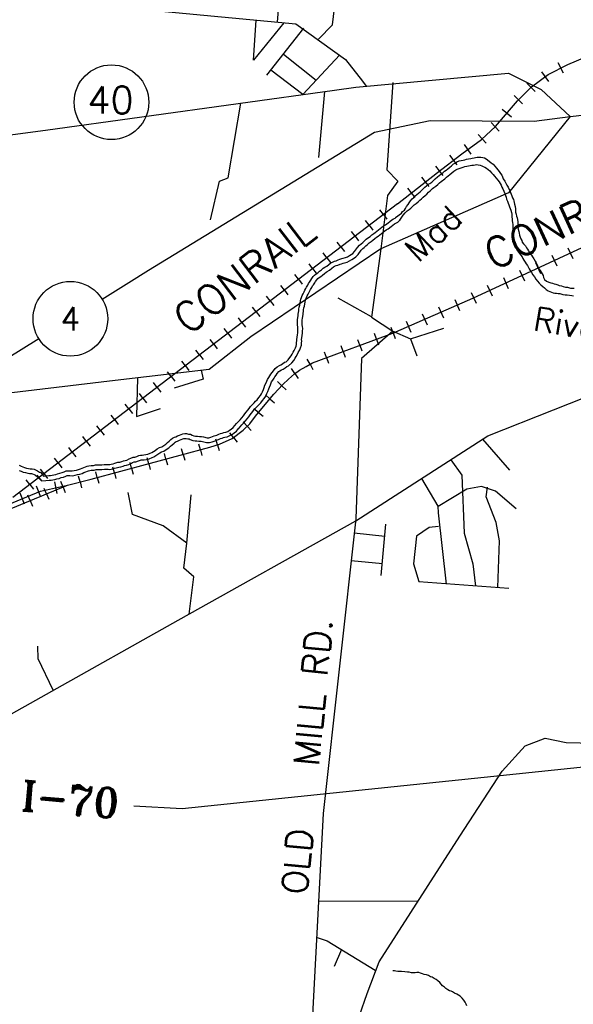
# Model space of a CAD drawing. Header units: feet. Extents: x 1615653 to 1618118, y 708897 to 711917.
# Tile 16 of 183: x 1618064.05 to 1618068.72, y 710523.01 to 710531.3. Entities that reach past the tile are written whole.
import ezdxf
from ezdxf.enums import TextEntityAlignment as Align

# ---------------------------------------------------------------- set-up
doc = ezdxf.new("R2010")
doc.units = ezdxf.units.FT
doc.header["$LTSCALE"] = 20
doc.header["$MEASUREMENT"] = 0
for name, color, linetype in [('17_TRAIN_TRAKS', 254, 'Continuous'), ('35_INTERSTATE_ROADS', 130, 'Continuous'), ('36_MAJOR_ROADS', 130, 'Continuous'), ('37_MINOR_ROADS', 130, 'Continuous'), ('58_MAJOR_WATER', 170, 'Continuous'), ('59_WATER_NAMES', 130, 'Continuous'), ('ROAD-TEXT', 2, 'Continuous')]:
    doc.layers.add(name, color=color, linetype=linetype)
doc.styles.get("Standard").update_dxf_attribs({"font": 'simplex.shx'})

msp = doc.modelspace()

# ---------------------------------------------------------------- linework, layer by layer
at = {"layer": '17_TRAIN_TRAKS', "linetype": 'Continuous'}
for points in [[(1618067.23853, 710529.7509), (1618067.57718, 710530.0152), (1618067.78073, 710530.1725), (1618067.94818, 710530.29275), (1618068.06648, 710530.402), (1618068.15073, 710530.5012), (1618068.24998, 710530.61945), (1618068.36828, 710530.7357), (1618068.51068, 710530.8389), (1618068.67408, 710530.92505), (1618068.82248, 710530.9852)], [(1618068.63992, 710530.85051), (1618068.59328, 710530.93897)], [(1618068.51552, 710530.78065), (1618068.45683, 710530.86163)], [(1618068.40019, 710530.69695), (1618068.3301, 710530.76828)], [(1618068.2932, 710530.59182), (1618068.22311, 710530.66314)], [(1618068.19921, 710530.48119), (1618068.12261, 710530.54548)], [(1618068.09745, 710530.36254), (1618068.02961, 710530.43601)], [(1618067.98726, 710530.26078), (1618067.91941, 710530.33424)], [(1618067.86121, 710530.16873), (1618067.80288, 710530.24996)], [(1618067.7426, 710530.07984), (1618067.68145, 710530.15897)], [(1618067.62391, 710529.98812), (1618067.56276, 710530.06725)], [(1618067.50579, 710529.89606), (1618067.44426, 710529.97489)], [(1618067.38754, 710529.80377), (1618067.32601, 710529.8826)], [(1618067.23866, 710529.75148), (1618063.99397, 710527.27471), (1618063.99406, 710527.27476)], [(1618067.11943, 710529.66047), (1618067.08909, 710529.70021)], [(1618067.11943, 710529.66047), (1618067.14977, 710529.62072)], [(1618067.0002, 710529.56945), (1618066.96986, 710529.6092)], [(1618067.0002, 710529.56945), (1618067.03054, 710529.52971)], [(1618066.88096, 710529.47844), (1618066.85063, 710529.51818)], [(1618066.76173, 710529.38743), (1618066.73139, 710529.42717)], [(1618066.88096, 710529.47844), (1618066.9113, 710529.4387)], [(1618066.6425, 710529.29641), (1618066.61216, 710529.33616)], [(1618066.76173, 710529.38743), (1618066.79207, 710529.34768)], [(1618068.79343, 710529.3789), (1618068.32718, 710529.16445), (1618067.87198, 710528.954), (1618067.22183, 710528.66805)], [(1618068.67639, 710529.3801), (1618068.71818, 710529.28925)], [(1618066.52327, 710529.2054), (1618066.49293, 710529.24514)], [(1618066.6425, 710529.29641), (1618066.67284, 710529.25667)], [(1618068.40384, 710529.25474), (1618068.44563, 710529.16389)], [(1618068.54012, 710529.31742), (1618068.5819, 710529.22657)], [(1618066.40403, 710529.11438), (1618066.3737, 710529.15413)], [(1618066.52327, 710529.2054), (1618066.5536, 710529.16565)], [(1618068.26751, 710529.19195), (1618068.30947, 710529.10118)], [(1618066.40403, 710529.11438), (1618066.43437, 710529.07464)], [(1618068.13136, 710529.129), (1618068.17332, 710529.03823)], [(1618066.2848, 710529.02337), (1618066.25446, 710529.06311)], [(1618066.2848, 710529.02337), (1618066.31514, 710528.98363)], [(1618067.85905, 710529.00311), (1618067.90101, 710528.91234)], [(1618067.9952, 710529.06605), (1618068.03717, 710528.97528)], [(1618066.16557, 710528.93236), (1618066.13523, 710528.9721)], [(1618066.16557, 710528.93236), (1618066.19591, 710528.89261)], [(1618067.72266, 710528.94295), (1618067.76292, 710528.85141)], [(1618066.04634, 710528.84134), (1618066.016, 710528.88109)], [(1618066.04634, 710528.84134), (1618066.07667, 710528.8016)], [(1618067.44805, 710528.82217), (1618067.48831, 710528.73063)], [(1618067.58536, 710528.88256), (1618067.62562, 710528.79102)], [(1618065.9271, 710528.75033), (1618065.89676, 710528.79007)], [(1618065.9271, 710528.75033), (1618065.95744, 710528.71058)], [(1618067.31074, 710528.76178), (1618067.351, 710528.67024)], [(1618063.86356, 710527.13527), (1618064.45644, 710527.38004), (1618064.65608, 710527.4312), (1618065.65725, 710527.69903), (1618065.73851, 710527.72411), (1618065.84485, 710527.77226), (1618065.93614, 710527.84348), (1618065.99232, 710527.89564), (1618066.04248, 710527.96185), (1618066.10769, 710528.0441), (1618066.19697, 710528.14542), (1618066.27321, 710528.22868), (1618066.31835, 710528.27382), (1618066.36952, 710528.31796), (1618066.41366, 710528.34805), (1618066.46883, 710528.38015), (1618066.523, 710528.41125), (1618067.22217, 710528.66912)], [(1618065.80787, 710528.65931), (1618065.77753, 710528.69906)], [(1618065.80787, 710528.65931), (1618065.83821, 710528.61957)], [(1618067.06229, 710528.61015), (1618067.04499, 710528.65706)], [(1618067.20302, 710528.66206), (1618067.18572, 710528.70897)], [(1618067.20302, 710528.66206), (1618067.22032, 710528.61515)], [(1618065.68864, 710528.5683), (1618065.6583, 710528.60804)], [(1618066.92156, 710528.55824), (1618066.90425, 710528.60516)], [(1618067.06229, 710528.61015), (1618067.07959, 710528.56324)], [(1618065.5694, 710528.47729), (1618065.53907, 710528.51703)], [(1618065.68864, 710528.5683), (1618065.71898, 710528.52855)], [(1618066.64009, 710528.45443), (1618066.62279, 710528.50134)], [(1618066.78082, 710528.50634), (1618066.76352, 710528.55325)], [(1618066.78082, 710528.50634), (1618066.79813, 710528.45943)], [(1618066.92156, 710528.55824), (1618066.93886, 710528.51133)], [(1618065.45017, 710528.38627), (1618065.41983, 710528.42602)], [(1618065.5694, 710528.47729), (1618065.59974, 710528.43754)], [(1618066.50115, 710528.3987), (1618066.47625, 710528.44206)], [(1618066.64009, 710528.45443), (1618066.65739, 710528.40752)], [(1618065.33094, 710528.29526), (1618065.3006, 710528.335)], [(1618065.45017, 710528.38627), (1618065.48051, 710528.34653)], [(1618066.37325, 710528.3205), (1618066.34508, 710528.36181)], [(1618066.50115, 710528.3987), (1618066.52604, 710528.35534)], [(1618065.21171, 710528.20424), (1618065.18137, 710528.24399)], [(1618065.33094, 710528.29526), (1618065.36128, 710528.25551)], [(1618066.26371, 710528.2183), (1618066.22683, 710528.25207)], [(1618066.37325, 710528.3205), (1618066.40141, 710528.27919)], [(1618065.21171, 710528.20424), (1618065.24204, 710528.1645)], [(1618066.26371, 710528.2183), (1618066.30058, 710528.18453)], [(1618065.09247, 710528.11323), (1618065.06214, 710528.15297)], [(1618065.09247, 710528.11323), (1618065.12281, 710528.07348)], [(1618066.16313, 710528.10702), (1618066.12562, 710528.14008)], [(1618066.16313, 710528.10702), (1618066.20064, 710528.07396)], [(1618064.97324, 710528.02221), (1618064.9429, 710528.06196)], [(1618064.97324, 710528.02221), (1618065.00358, 710527.98247)], [(1618066.0666, 710527.99228), (1618066.02742, 710528.02334)], [(1618066.0666, 710527.99228), (1618066.10578, 710527.96121)], [(1618064.85401, 710527.9312), (1618064.82367, 710527.97094)], [(1618064.85401, 710527.9312), (1618064.88435, 710527.89146)], [(1618065.97172, 710527.87651), (1618065.9377, 710527.91315)], [(1618064.73478, 710527.84019), (1618064.70444, 710527.87993)], [(1618064.73478, 710527.84019), (1618064.76511, 710527.80044)], [(1618065.97172, 710527.87651), (1618066.00574, 710527.83988)], [(1618064.61554, 710527.74917), (1618064.58521, 710527.78892)], [(1618064.61554, 710527.74917), (1618064.64588, 710527.70943)], [(1618065.72042, 710527.71852), (1618065.70568, 710527.7663)], [(1618065.85616, 710527.78108), (1618065.8254, 710527.8205)], [(1618065.85616, 710527.78108), (1618065.88691, 710527.74165)], [(1618064.49631, 710527.65816), (1618064.46597, 710527.6979)], [(1618065.43131, 710527.63858), (1618065.41839, 710527.68689)], [(1618065.57621, 710527.67735), (1618065.56329, 710527.72565)], [(1618065.57621, 710527.67735), (1618065.58913, 710527.62905)], [(1618065.72042, 710527.71852), (1618065.73517, 710527.67075)], [(1618064.37708, 710527.56714), (1618064.34674, 710527.60689)], [(1618064.49631, 710527.65816), (1618064.52665, 710527.61841)], [(1618065.1415, 710527.56106), (1618065.12858, 710527.60936)], [(1618065.2864, 710527.59982), (1618065.27348, 710527.64812)], [(1618065.2864, 710527.59982), (1618065.29933, 710527.55152)], [(1618065.43131, 710527.63858), (1618065.44423, 710527.59028)], [(1618064.25785, 710527.47613), (1618064.22751, 710527.51587)], [(1618064.37708, 710527.56714), (1618064.40742, 710527.5274)], [(1618064.85169, 710527.48353), (1618064.83877, 710527.53183)], [(1618064.9966, 710527.52229), (1618064.98367, 710527.57059)], [(1618064.9966, 710527.52229), (1618065.00952, 710527.47399)], [(1618065.1415, 710527.56106), (1618065.15442, 710527.51275)], [(1618064.13861, 710527.38512), (1618064.10827, 710527.42486)], [(1618064.25785, 710527.47613), (1618064.28818, 710527.43639)], [(1618064.56162, 710527.40699), (1618064.54921, 710527.45543)], [(1618064.70679, 710527.44476), (1618064.69386, 710527.49306)], [(1618064.70679, 710527.44476), (1618064.71971, 710527.39646)], [(1618064.85169, 710527.48353), (1618064.86461, 710527.43523)], [(1618063.79722, 710527.15302), (1618064.22772, 710527.32988), (1618064.4566, 710527.38008)], [(1618064.13861, 710527.38512), (1618064.16895, 710527.34537)], [(1618064.23247, 710527.27777), (1618064.19447, 710527.37027)], [(1618064.27951, 710527.30699), (1618064.26043, 710527.35321)], [(1618064.3699, 710527.30987), (1618064.34847, 710527.40755)], [(1618064.41815, 710527.36423), (1618064.39907, 710527.41045)], [(1618064.41815, 710527.36423), (1618064.43723, 710527.31801)], [(1618064.56162, 710527.40699), (1618064.57403, 710527.35856)], [(1618064.09372, 710527.22077), (1618064.05572, 710527.31327)], [(1618064.14086, 710527.24975), (1618064.12178, 710527.29597)], [(1618064.14086, 710527.24975), (1618064.15994, 710527.20354)], [(1618064.27951, 710527.30699), (1618064.29859, 710527.26077)]]:
    msp.add_lwpolyline(points, dxfattribs=at)
at = {"layer": '35_INTERSTATE_ROADS', "linetype": 'Continuous'}
for points in [[(1618066.70726, 710530.70735), (1618066.88678, 710530.73241), (1618068.17543, 710530.85202), (1618068.44986, 710530.71464), (1618068.69446, 710530.48561)], [(1618064.27059, 710530.37202), (1618066.70726, 710530.70735)], [(1618068.69446, 710530.48561), (1618069.95418, 710530.63013)], [(1618068.3914, 710530.44548), (1618068.69446, 710530.48561)], [(1618067.04468, 710530.35318), (1618067.51332, 710530.4515)], [(1618067.51332, 710530.4515), (1618068.3914, 710530.44548)], [(1618061.83241, 710530.04818), (1618064.27059, 710530.37202)], [(1618065.14001, 710529.19136), (1618067.04468, 710530.35318)], [(1618064.97451, 710529.0888), (1618065.14001, 710529.19136)], [(1618064.74764, 710528.9479), (1618064.97451, 710529.0888)], [(1618062.7988, 710527.73759), (1618064.21293, 710528.61583)], [(1618067.97023, 710524.92076), (1618070.1541, 710525.14809)], [(1618065.42301, 710524.65547), (1618067.97023, 710524.92076)], [(1618065.01537, 710524.6782), (1618065.42301, 710524.65547)]]:
    msp.add_lwpolyline(points, dxfattribs=at)
at = {"layer": '36_MAJOR_ROADS', "linetype": 'Continuous'}
for points in [[(1618060.65107, 710531.79103), (1618063.16905, 710531.5635), (1618064.67968, 710531.42684), (1618066.38248, 710531.26679), (1618066.80155, 710530.96767), (1618066.94433, 710530.78493)], [(1618066.94433, 710530.78493), (1618066.97459, 710530.74262)], [(1618068.69446, 710530.48561), (1618068.1745, 710529.84387), (1618067.09785, 710529.37117)], [(1618067.09785, 710529.37117), (1618066.00112, 710528.6295), (1618065.65176, 710528.35587), (1618064.85776, 710528.26224)], [(1618059.51463, 710522.86339), (1618060.53907, 710523.43847), (1618060.85722, 710523.61326), (1618061.75082, 710524.23409), (1618062.63792, 710524.7177), (1618063.16533, 710524.99682), (1618065.38833, 710526.24132), (1618066.8865, 710527.07949), (1618068.00125, 710527.79524), (1618069.10888, 710528.23274), (1618069.18307, 710528.26125), (1618070.31598, 710528.5322), (1618071.04538, 710528.63426), (1618071.06494, 710528.6425)], [(1618064.85776, 710528.26224), (1618063.86695, 710528.14519), (1618062.90689, 710527.50611), (1618062.7988, 710527.73759)], [(1618064.91234, 710520.89115), (1618066.50241, 710522.30468), (1618066.85437, 710522.72773), (1618066.98189, 710523.09681), (1618067.08518, 710523.36467), (1618067.76344, 710524.42315), (1618068.12194, 710524.9714), (1618068.31491, 710525.18368), (1618068.48388, 710525.24946), (1618068.66182, 710525.21085), (1618068.89636, 710525.20665), (1618069.0323, 710525.32374), (1618069.40749, 710525.98282), (1618069.4811, 710526.11667), (1618070.26358, 710526.23313), (1618070.49337, 710526.29183), (1618070.63398, 710526.41031), (1618070.76087, 710526.7284), (1618070.86144, 710526.84874), (1618071.60073, 710527.50845)]]:
    msp.add_lwpolyline(points, dxfattribs=at)
at = {"layer": '37_MINOR_ROADS', "linetype": 'Continuous'}
for points in [[(1618066.22768, 710531.28134), (1618066.26846, 710531.79419)], [(1618066.57341, 710531.1385), (1618066.69059, 710531.25781), (1618066.73681, 710531.63653)], [(1618066.02476, 710530.95965), (1618066.04708, 710531.29832)], [(1618066.27928, 710531.27649), (1618066.02476, 710530.95965)], [(1618066.13708, 710530.83312), (1618066.44897, 710531.23168)], [(1618066.27743, 710531.01244), (1618066.55435, 710530.79124)], [(1618066.44102, 710530.67017), (1618066.75145, 710531.00437)], [(1618066.44102, 710530.67017), (1618066.17135, 710530.87661)], [(1618067.19967, 710530.77281), (1618067.14862, 710530.03727), (1618067.24263, 710529.94108), (1618067.15518, 710529.82157), (1618067.09785, 710529.37117)], [(1618066.62407, 710530.69572), (1618066.57334, 710530.14118)], [(1618065.66272, 710529.61495), (1618065.73885, 710529.94098), (1618065.81004, 710529.97032), (1618065.91802, 710530.59717)], [(1618067.09785, 710529.37117), (1618067.0192, 710528.79669), (1618067.19821, 710528.67734), (1618066.93466, 710528.4486), (1618066.88729, 710527.09603)], [(1618067.01942, 710528.79817), (1618066.73943, 710528.95473)], [(1618067.19298, 710528.68085), (1618067.34847, 710528.61297)], [(1618067.34847, 710528.61297), (1618067.62835, 710528.70266)], [(1618067.34847, 710528.61297), (1618067.40193, 710528.47024)], [(1618065.58244, 710528.3477), (1618065.59953, 710528.27225), (1618065.35683, 710528.19794)], [(1618065.04564, 710528.2844), (1618065.03892, 710527.95792), (1618065.2415, 710528.02621)], [(1618067.95666, 710527.76661), (1618068.18417, 710527.50721)], [(1618067.68912, 710527.59483), (1618067.78245, 710527.46302), (1618067.80129, 710526.9758), (1618067.87416, 710526.71625), (1618067.89736, 710526.52996)], [(1618067.65122, 710526.54726), (1618067.58343, 710527.1463), (1618067.5831, 710527.20296), (1618067.44388, 710527.43737)], [(1618068.24027, 710527.18087), (1618068.06633, 710527.32962), (1618067.94664, 710527.37018), (1618067.82378, 710527.34541), (1618067.58311, 710527.20118)], [(1618068.08435, 710526.51863), (1618068.09818, 710526.91128), (1618068.0706, 710527.06511), (1618067.98582, 710527.28228), (1618067.99715, 710527.36301)], [(1618065.48193, 710526.29372), (1618065.52175, 710526.60663), (1618065.43748, 710526.67992), (1618065.46156, 710526.89276), (1618065.26366, 710527.03617), (1618065.00308, 710527.13171), (1618064.96696, 710527.31945)], [(1618065.46156, 710526.89276), (1618065.49767, 710527.29736)], [(1618066.88729, 710527.09603), (1618066.61089, 710524.61399)], [(1618067.10203, 710526.61901), (1618067.14105, 710527.05281)], [(1618067.5841, 710527.03125), (1618067.50581, 710527.02226), (1618067.39966, 710526.94908), (1618067.37324, 710526.71663), (1618067.41743, 710526.56756), (1618068.17715, 710526.51212)], [(1618066.87468, 710526.97748), (1618067.13192, 710526.95077)], [(1618066.84781, 710526.74553), (1618067.11122, 710526.72109)], [(1618064.33533, 710525.65182), (1618064.20951, 710525.9179), (1618064.2065, 710526.02432)], [(1618066.61089, 710524.61399), (1618066.48339, 710522.17293), (1618066.47588, 710522.12089)], [(1618066.57645, 710523.87871), (1618067.40494, 710523.8749)], [(1618066.56196, 710523.5693), (1618066.64638, 710523.54156), (1618067.04913, 710523.29481)], [(1618066.76561, 710523.46899), (1618066.70361, 710523.32571)]]:
    msp.add_lwpolyline(points, dxfattribs=at)
at = {"layer": '58_MAJOR_WATER', "linetype": 'Continuous'}
for points in [[(1618067.22275, 710529.63387), (1618067.27258, 710529.67095), (1618067.28188, 710529.6848), (1618067.29713, 710529.6975), (1618067.30643, 710529.71135), (1618067.31583, 710529.72915), (1618067.32813, 710529.74395), (1618067.33743, 710529.75875), (1618067.34878, 710529.77455), (1618067.36213, 710529.7913), (1618067.37643, 710529.805), (1618067.38873, 710529.8188), (1618067.40193, 710529.82955), (1618067.41618, 710529.84125), (1618067.42943, 710529.852), (1618067.44273, 710529.86575), (1618067.45598, 710529.8775), (1618067.46923, 710529.8902), (1618067.48348, 710529.90195), (1618067.49778, 710529.91465), (1618067.51093, 710529.9224), (1618067.52718, 710529.9341), (1618067.54043, 710529.94485), (1618067.55673, 710529.9605), (1618067.57508, 710529.97715), (1618067.59033, 710529.98885), (1618067.60458, 710530.0006), (1618067.62083, 710530.01225), (1618067.63513, 710530.025), (1618067.64828, 710530.03275), (1618067.66458, 710530.0464), (1618067.68083, 710530.0581), (1618067.69413, 710530.07185), (1618067.71043, 710530.0865), (1618067.72458, 710530.09425), (1618067.73983, 710530.10395), (1618067.75903, 710530.11355), (1618067.77608, 710530.1152), (1618067.79213, 710530.11685), (1618067.80623, 710530.1216), (1618067.82128, 710530.12525), (1618067.83838, 710530.1299), (1618067.85648, 710530.13355), (1618067.86953, 710530.1353), (1618067.88458, 710530.13695), (1618067.89763, 710530.1407), (1618067.91173, 710530.1434), (1618067.94173, 710530.1448), (1618067.95768, 710530.14145), (1618067.97258, 710530.13715), (1618067.98648, 710530.12985), (1618068.01308, 710530.11025), (1618068.02978, 710530.0969), (1618068.04653, 710530.0845), (1618068.06018, 710530.0682), (1618068.07388, 710530.0519), (1618068.08553, 710530.03665), (1618068.09528, 710530.0234), (1618068.10793, 710530.0061), (1618068.11763, 710529.9919), (1618068.12333, 710529.97775), (1618068.13098, 710529.95955), (1618068.14358, 710529.94025), (1618068.15323, 710529.92305), (1618068.16188, 710529.90785), (1618068.17153, 710529.8906), (1618068.18018, 710529.8724), (1618068.18888, 710529.8582), (1618068.19258, 710529.8451), (1618068.19728, 710529.83095), (1618068.20203, 710529.81785), (1618068.20968, 710529.80165), (1618068.21643, 710529.7875), (1618068.22013, 710529.7744), (1618068.22283, 710529.76035), (1618068.22653, 710529.74625), (1618068.23218, 710529.7281), (1618068.23378, 710529.709), (1618068.23343, 710529.692), (1618068.23513, 710529.67895), (1618068.23883, 710529.66285), (1618068.24348, 710529.6467), (1618068.24818, 710529.6336), (1618068.25088, 710529.6175), (1618068.25348, 710529.59845), (1618068.25413, 710529.5814), (1618068.25278, 710529.5654), (1618068.25453, 710529.55235), (1618068.25718, 710529.53625), (1618068.26078, 710529.51715), (1618068.26453, 710529.50405), (1618068.26813, 710529.48695), (1618068.27183, 710529.47085), (1618068.27748, 710529.4557), (1618068.28623, 710529.4415), (1618068.29093, 710529.42735), (1618068.30263, 710529.4131), (1618068.31728, 710529.39675), (1618068.32793, 710529.38055), (1618068.33468, 710529.36735), (1618068.34238, 710529.3532)], [(1618067.25708, 710529.61142), (1618067.27493, 710529.63885), (1618067.28723, 710529.65365), (1618067.30468, 710529.6753), (1618067.32098, 710529.69), (1618067.33623, 710529.7017), (1618067.35048, 710529.7134), (1618067.36483, 710529.72815), (1618067.38008, 710529.74185), (1618067.39633, 710529.7535), (1618067.41363, 710529.7672), (1618067.42593, 710529.77995), (1618067.44023, 710529.79365), (1618067.45548, 710529.8064), (1618067.47278, 710529.82005), (1618067.48503, 710529.8328), (1618067.50038, 710529.8485), (1618067.51563, 710529.8602), (1618067.53303, 710529.8789), (1618067.54623, 710529.8886), (1618067.56148, 710529.9003), (1618067.57878, 710529.914), (1618067.59403, 710529.9267), (1618067.60828, 710529.9384), (1618067.63878, 710529.9618), (1618067.65208, 710529.97455), (1618067.66733, 710529.98625), (1618067.68058, 710529.997), (1618067.69683, 710530.0107), (1618067.71413, 710530.02435), (1618067.72938, 710530.03605), (1618067.74253, 710530.0428), (1618067.75968, 710530.04845), (1618067.77678, 710530.0541), (1618067.79188, 710530.0588), (1618067.80798, 710530.06345), (1618067.82208, 710530.06715), (1618067.83818, 710530.07085), (1618067.85123, 710530.07355), (1618067.86428, 710530.0763), (1618067.87833, 710530.077), (1618067.89238, 710530.0797), (1618067.90538, 710530.08045), (1618067.92038, 710530.08015), (1618067.93633, 710530.0758), (1618067.94923, 710530.0715), (1618067.96208, 710530.06525), (1618067.97493, 710530.05795), (1618067.98978, 710530.04965), (1618068.00358, 710530.04035), (1618068.01733, 710530.02705), (1618068.03203, 710530.0117), (1618068.04473, 710529.9974), (1618068.05743, 710529.98315), (1618068.07008, 710529.96585), (1618068.08473, 710529.9505), (1618068.09743, 710529.9352), (1618068.10513, 710529.92105), (1618068.11183, 710529.90685), (1618068.11953, 710529.8917), (1618068.12623, 710529.87755), (1618068.13583, 710529.8563), (1618068.14338, 710529.8361), (1618068.15003, 710529.81995), (1618068.15378, 710529.80585), (1618068.15743, 710529.79075), (1618068.16508, 710529.77355), (1618068.17173, 710529.7554), (1618068.17743, 710529.74125), (1618068.18413, 710529.7261), (1618068.18883, 710529.71195), (1618068.19448, 710529.6958), (1618068.20013, 710529.67865), (1618068.20283, 710529.6636), (1618068.20253, 710529.65055), (1618068.20328, 710529.63755), (1618068.20498, 710529.6235), (1618068.20568, 710529.60845), (1618068.20738, 710529.5944), (1618068.20998, 710529.5763), (1618068.21073, 710529.56325), (1618068.21238, 710529.5472), (1618068.21113, 710529.5342), (1618068.21073, 710529.5162), (1618068.21038, 710529.49915), (1618068.21108, 710529.48515), (1618068.21178, 710529.4701), (1618068.21438, 710529.452), (1618068.21908, 710529.4369), (1618068.22378, 710529.42175), (1618068.22948, 710529.4066), (1618068.23218, 710529.39355), (1618068.23883, 710529.3764), (1618068.24553, 710529.3622), (1618068.26893, 710529.3317), (1618068.27863, 710529.31745), (1618068.28933, 710529.3032), (1618068.29603, 710529.28905), (1618068.30478, 710529.27585), (1618068.31543, 710529.2596), (1618068.32513, 710529.24535)], [(1618066.83318, 710529.3156), (1618066.84733, 710529.3234), (1618066.86153, 710529.3332), (1618066.87683, 710529.35), (1618066.90143, 710529.3837), (1618066.91778, 710529.4025), (1618066.93198, 710529.4133), (1618066.94523, 710529.4251), (1618066.95843, 710529.43695), (1618066.97473, 710529.45375), (1618066.99398, 710529.46645), (1618067.00718, 710529.4763), (1618067.02343, 710529.4891), (1618067.03868, 710529.50085), (1618067.05183, 710529.5097), (1618067.06503, 710529.5195), (1618067.07823, 710529.53135), (1618067.09348, 710529.54315), (1618067.10773, 710529.55495), (1618067.12088, 710529.56375), (1618067.13708, 710529.57355), (1618067.16143, 710529.5902), (1618067.17463, 710529.60105), (1618067.19188, 710529.6148), (1618067.20503, 710529.62265), (1618067.21818, 710529.62945), (1618067.23348, 710529.64425), (1618067.24053, 710529.64915)], [(1618066.85249, 710529.28057), (1618066.8684, 710529.28934), (1618066.88802, 710529.30288), (1618066.90786, 710529.32466), (1618066.93273, 710529.35874), (1618066.94526, 710529.37315), (1618066.95742, 710529.3824), (1618066.97189, 710529.39528), (1618066.98618, 710529.4081), (1618067.0004, 710529.42276), (1618067.01697, 710529.4337), (1618067.03152, 710529.44455), (1618067.04801, 710529.45754), (1618067.06207, 710529.46838), (1618067.07493, 710529.47703), (1618067.09036, 710529.48849), (1618067.10386, 710529.50061), (1618067.11848, 710529.51192), (1618067.13167, 710529.52284), (1618067.14236, 710529.53), (1618067.15874, 710529.5399), (1618067.18546, 710529.55818), (1618067.19979, 710529.56996), (1618067.2147, 710529.58184), (1618067.22448, 710529.58768), (1618067.24177, 710529.59661), (1618067.25896, 710529.61325), (1618067.26336, 710529.6163)], [(1618068.34238, 710529.3532), (1618068.35498, 710529.3339), (1618068.36768, 710529.3176), (1618068.37838, 710529.30335), (1618068.38803, 710529.28815), (1618068.39863, 710529.26685), (1618068.40733, 710529.25265), (1618068.41598, 710529.23745), (1618068.42263, 710529.2203), (1618068.43128, 710529.2031), (1618068.44203, 710529.18985), (1618068.44973, 710529.17565), (1618068.45743, 710529.1615), (1618068.46613, 710529.14725), (1618068.46878, 710529.1292), (1618068.47843, 710529.11295), (1618068.49613, 710529.09855), (1618068.51493, 710529.08915), (1618068.53188, 710529.0848), (1618068.54578, 710529.0805), (1618068.56073, 710529.0772), (1618068.57463, 710529.0729), (1618068.58953, 710529.0676), (1618068.60243, 710529.0633), (1618068.62038, 710529.0599), (1618068.63623, 710529.0536), (1618068.65513, 710529.0482), (1618068.67313, 710529.0468), (1618068.69698, 710529.0403), (1618068.71198, 710529.039), (1618068.72998, 710529.0396)], [(1618065.86803, 710527.8825), (1618065.88233, 710527.89835), (1618065.89663, 710527.91515), (1618065.91088, 710527.92995), (1618065.92518, 710527.9468), (1618065.93948, 710527.9636), (1618065.95178, 710527.98045), (1618065.96308, 710527.9953), (1618065.97533, 710528.01215), (1618065.98658, 710528.025), (1618065.99993, 710528.04385), (1618066.02943, 710528.07245), (1618066.04273, 710528.0873), (1618066.05598, 710528.1001), (1618066.06828, 710528.11995), (1618066.08358, 710528.13475), (1618066.09183, 710528.14865), (1618066.09913, 710528.1676), (1618066.10843, 710528.18545), (1618066.11473, 710528.2034), (1618066.12108, 710528.22235), (1618066.13038, 710528.24125), (1618066.13563, 710528.2572), (1618066.14288, 710528.2711), (1618066.15418, 710528.28695), (1618066.16343, 710528.30185), (1618066.17168, 710528.31575), (1618066.18293, 710528.3306), (1618066.19213, 710528.3435), (1618066.20753, 710528.3643), (1618066.22278, 710528.3771), (1618066.24298, 710528.3878), (1618066.25613, 710528.39365), (1618066.26928, 710528.40145), (1618066.28653, 710528.4152), (1618066.29963, 710528.42005), (1618066.31798, 710528.4368), (1618066.33228, 710528.4546), (1618066.34258, 710528.4705), (1618066.35078, 710528.4834), (1618066.36008, 710528.50025), (1618066.36633, 710528.5142), (1618066.37768, 710528.53605), (1618066.38393, 710528.551), (1618066.38818, 710528.56495), (1618066.38843, 710528.582), (1618066.39063, 710528.59495), (1618066.38983, 710528.608), (1618066.39213, 710528.626), (1618066.39548, 710528.64595), (1618066.39773, 710528.66395), (1618066.39903, 710528.67995), (1618066.39928, 710528.697), (1618066.39753, 710528.71305), (1618066.39573, 710528.7281), (1618066.39503, 710528.7471), (1618066.39528, 710528.76015), (1618066.39553, 710528.77715), (1618066.39773, 710528.79115), (1618066.40103, 710528.8081), (1618066.40223, 710528.8221), (1618066.40448, 710528.8351), (1618066.40568, 710528.8481), (1618066.40788, 710528.8621), (1618066.41018, 710528.8811), (1618066.41448, 710528.89705), (1618066.42003, 710528.932), (1618066.42428, 710528.948), (1618066.42848, 710528.96095), (1618066.43578, 710528.97785), (1618066.44203, 710528.9918), (1618066.45133, 710529.0087), (1618066.45858, 710529.0236), (1618066.46478, 710529.0365), (1618066.47203, 710529.04945), (1618066.48128, 710529.0643), (1618066.48748, 710529.07825), (1618066.49673, 710529.09115), (1618066.50703, 710529.108), (1618066.51623, 710529.1209), (1618066.52853, 710529.13675), (1618066.53978, 710529.1496), (1618066.55398, 710529.1604), (1618066.56718, 710529.17025), (1618066.58138, 710529.18205), (1618066.59658, 710529.19285), (1618066.61188, 710529.20765), (1618066.62708, 710529.21645), (1618066.64423, 710529.2242), (1618066.65948, 710529.238), (1618066.67678, 710529.25275), (1618066.68993, 710529.2596), (1618066.70808, 710529.26835), (1618066.72218, 710529.27115), (1618066.73933, 710529.2789), (1618066.75248, 710529.2837), (1618066.76858, 710529.2895), (1618066.78168, 710529.2923), (1618066.79978, 710529.29705), (1618066.81598, 710529.3048), (1618066.83318, 710529.3156)], [(1618065.89773, 710527.8557), (1618065.91241, 710527.87198), (1618065.92629, 710527.88829), (1618065.94056, 710527.90311), (1618065.95566, 710527.92089), (1618065.97091, 710527.93881), (1618065.98385, 710527.95654), (1618065.99517, 710527.97142), (1618066.00662, 710527.98716), (1618066.01803, 710528.0002), (1618066.03043, 710528.01771), (1618066.05828, 710528.04471), (1618066.07156, 710528.05953), (1618066.08735, 710528.07479), (1618066.09966, 710528.09465), (1618066.11524, 710528.10972), (1618066.12794, 710528.13113), (1618066.13564, 710528.15111), (1618066.14522, 710528.1695), (1618066.15256, 710528.19042), (1618066.15815, 710528.20709), (1618066.1675, 710528.22609), (1618066.1726, 710528.24159), (1618066.17706, 710528.25014), (1618066.18749, 710528.26477), (1618066.19762, 710528.28109), (1618066.20492, 710528.29339), (1618066.21516, 710528.3069), (1618066.22449, 710528.31998), (1618066.23686, 710528.3367), (1618066.24525, 710528.34373), (1618066.26049, 710528.35181), (1618066.27452, 710528.35805), (1618066.29205, 710528.36845), (1618066.30644, 710528.37992), (1618066.32083, 710528.38524), (1618066.34723, 710528.40934), (1618066.36474, 710528.43114), (1618066.37624, 710528.44889), (1618066.3852, 710528.46298), (1618066.3959, 710528.48238), (1618066.40236, 710528.49679), (1618066.41394, 710528.51908), (1618066.42161, 710528.53742), (1618066.42809, 710528.5587), (1618066.42838, 710528.57833), (1618066.43083, 710528.59279), (1618066.42998, 710528.60667), (1618066.43171, 710528.62015), (1618066.43506, 710528.64015), (1618066.43753, 710528.65985), (1618066.439, 710528.67803), (1618066.43931, 710528.69888), (1618066.43727, 710528.71759), (1618066.43564, 710528.73121), (1618066.43504, 710528.74745), (1618066.43527, 710528.75947), (1618066.43548, 710528.77373), (1618066.43713, 710528.78422), (1618066.4407, 710528.80255), (1618066.44193, 710528.81697), (1618066.44416, 710528.82984), (1618066.44539, 710528.84315), (1618066.4475, 710528.85659), (1618066.44954, 710528.87345), (1618066.45365, 710528.88868), (1618066.45921, 710528.9237), (1618066.46266, 710528.93668), (1618066.46595, 710528.94682), (1618066.47239, 710528.96174), (1618066.47786, 710528.97395), (1618066.48686, 710528.99029), (1618066.49459, 710529.00618), (1618066.50029, 710529.01805), (1618066.50647, 710529.02909), (1618066.5167, 710529.04551), (1618066.52237, 710529.05826), (1618066.53009, 710529.06903), (1618066.54042, 710529.08593), (1618066.54832, 710529.09701), (1618066.5594, 710529.11129), (1618066.56721, 710529.12021), (1618066.57805, 710529.12845), (1618066.59194, 710529.13881), (1618066.60578, 710529.15032), (1618066.62221, 710529.16199), (1618066.63616, 710529.17549), (1618066.64538, 710529.18082), (1618066.66642, 710529.19033), (1618066.68588, 710529.20794), (1618066.69928, 710529.21937), (1618066.70786, 710529.22384), (1618066.72086, 710529.23011), (1618066.73447, 710529.23281), (1618066.75444, 710529.24183), (1618066.76611, 710529.24609), (1618066.77959, 710529.25095), (1618066.79094, 710529.25337), (1618066.81361, 710529.25932), (1618066.83531, 710529.2697), (1618066.85445, 710529.28172)], [(1618068.32513, 710529.24535), (1618068.33383, 710529.23115), (1618068.34348, 710529.21495), (1618068.35023, 710529.2018), (1618068.35793, 710529.1876), (1618068.36863, 710529.17235), (1618068.38018, 710529.15105), (1618068.39283, 710529.1348), (1618068.40543, 710529.1145), (1618068.42008, 710529.09815), (1618068.43373, 710529.08085), (1618068.44743, 710529.06655), (1618068.46323, 710529.0552), (1618068.47798, 710529.04385), (1618068.49368, 710529.0295), (1618068.51043, 710529.01715), (1618068.52333, 710529.01085), (1618068.53623, 710529.0066), (1618068.55213, 710529.00125), (1618068.56608, 710528.99895), (1618068.58008, 710528.99865), (1618068.59398, 710528.99435), (1618068.60798, 710528.99405), (1618068.63388, 710528.98755), (1618068.65278, 710528.9831), (1618068.66878, 710528.9828), (1618068.68873, 710528.98035), (1618068.70973, 710528.97795), (1618068.72268, 710528.97565)], [(1618064.22728, 710527.4897), (1618064.25488, 710527.45725), (1618064.27093, 710527.45805), (1618064.29903, 710527.46165), (1618064.31208, 710527.46245), (1618064.32718, 710527.46525), (1618064.34123, 710527.46705), (1618064.35633, 710527.4708), (1618064.37248, 710527.4756), (1618064.39263, 710527.4823), (1618064.41078, 710527.48705), (1618064.42688, 710527.49285), (1618064.44403, 710527.4996), (1618064.45813, 710527.5014), (1618064.47818, 710527.5011), (1618064.49618, 710527.49985), (1618064.51228, 710527.5026), (1618064.53143, 710527.50735), (1618064.54953, 710527.5121), (1618064.56568, 710527.51685), (1618064.57878, 710527.5227), (1618064.59493, 710527.52845), (1618064.60908, 710527.53525), (1618064.62218, 710527.54005), (1618064.63728, 710527.54385), (1618064.65433, 710527.5456), (1618064.67443, 710527.54535), (1618064.69258, 710527.55205), (1618064.71158, 710527.5508), (1618064.72968, 710527.55255), (1618064.74468, 710527.5513), (1618064.76478, 710527.55405), (1618064.78183, 710527.5538), (1618064.79888, 710527.55455), (1618064.81193, 710527.55335), (1618064.82498, 710527.55615), (1618064.84013, 710527.56095), (1618064.85523, 710527.56475), (1618064.87938, 710527.5724), (1618064.89648, 710527.57415), (1618064.91363, 710527.5799), (1618064.92873, 710527.5837), (1618064.94278, 710527.5865), (1618064.95693, 710527.5913), (1618064.97613, 710527.60205), (1618064.99028, 710527.60885), (1618065.00843, 710527.6146), (1618065.02248, 710527.6164), (1618065.04063, 710527.62215), (1618065.05778, 710527.6289), (1618065.07188, 710527.6337), (1618065.08593, 710527.6335), (1618065.09898, 710527.6343), (1618065.11708, 710527.63705), (1618065.13418, 710527.6398), (1618065.15338, 710527.64855), (1618065.16648, 710527.65535), (1618065.18068, 710527.66315), (1618065.19588, 710527.67295), (1618065.21313, 710527.6857), (1618065.23233, 710527.69745), (1618065.25048, 710527.7042), (1618065.26768, 710527.71395), (1618065.28393, 710527.72475), (1618065.29918, 710527.73955), (1618065.31238, 710527.7504), (1618065.32868, 710527.76415), (1618065.34188, 710527.775), (1618065.35703, 710527.7838), (1618065.37013, 710527.7876), (1618065.38428, 710527.7944), (1618065.39943, 710527.8012), (1618065.41458, 710527.807), (1618065.42768, 710527.8128), (1618065.44478, 710527.81455), (1618065.45983, 710527.81435), (1618065.47683, 710527.8111), (1618065.49383, 710527.80885), (1618065.50673, 710527.80165), (1618065.52168, 710527.7954), (1618065.53673, 710527.7942), (1618065.55173, 710527.79295), (1618065.56773, 710527.79075), (1618065.58678, 710527.79045), (1618065.60278, 710527.78725), (1618065.63273, 710527.7788), (1618065.64778, 710527.77955), (1618065.66393, 710527.78435), (1618065.67803, 710527.78915), (1618065.69218, 710527.79495), (1618065.71433, 710527.80165), (1618065.73148, 710527.8094), (1618065.74663, 710527.8152), (1618065.76073, 710527.819), (1618065.77383, 710527.8228), (1618065.79093, 710527.82655), (1618065.80808, 710527.8333), (1618065.82328, 710527.8421), (1618065.83648, 710527.85295), (1618065.85268, 710527.8647), (1618065.86803, 710527.8825)], [(1618064.23657, 710527.41704), (1618064.23718, 710527.41632), (1618064.27447, 710527.41817), (1618064.3028, 710527.4218), (1618064.31697, 710527.42267), (1618064.33337, 710527.42571), (1618064.34861, 710527.42767), (1618064.36685, 710527.4322), (1618064.38449, 710527.43744), (1618064.40401, 710527.44393), (1618064.42264, 710527.44881), (1618064.44098, 710527.45541), (1618064.45404, 710527.46055), (1618064.46037, 710527.46136), (1618064.47649, 710527.46112), (1618064.49819, 710527.45961), (1618064.52047, 710527.46342), (1618064.54132, 710527.46859), (1618064.56025, 710527.47356), (1618064.57954, 710527.47923), (1618064.59366, 710527.48554), (1618064.61034, 710527.49148), (1618064.62466, 710527.49836), (1618064.63397, 710527.50177), (1618064.64424, 710527.50435), (1618064.65613, 710527.50557), (1618064.68133, 710527.50526), (1618064.69844, 710527.51158), (1618064.71219, 710527.51067), (1618064.72994, 710527.51239), (1618064.74574, 710527.51107), (1618064.76721, 710527.51401), (1618064.78241, 710527.51378), (1618064.79792, 710527.51447), (1618064.81435, 710527.51296), (1618064.83524, 710527.51744), (1618064.85106, 710527.52245), (1618064.86616, 710527.52625), (1618064.88754, 710527.53302), (1618064.90498, 710527.53481), (1618064.92488, 710527.54148), (1618064.93752, 710527.54466), (1618064.95316, 710527.54778), (1618064.97326, 710527.5546), (1618064.99458, 710527.56654), (1618065.00505, 710527.57157), (1618065.01708, 710527.57538), (1618065.03113, 710527.57718), (1618065.05401, 710527.58443), (1618065.07156, 710527.59133), (1618065.07822, 710527.5936), (1618065.08687, 710527.59348), (1618065.10321, 710527.59448), (1618065.12326, 710527.59753), (1618065.14586, 710527.60116), (1618065.1709, 710527.61257), (1618065.18532, 710527.62006), (1618065.20117, 710527.62877), (1618065.21863, 710527.64002), (1618065.2355, 710527.65249), (1618065.2499, 710527.66131), (1618065.26742, 710527.66782), (1618065.28864, 710527.67985), (1618065.30914, 710527.69347), (1618065.32585, 710527.70969), (1618065.33797, 710527.71966), (1618065.35427, 710527.73341), (1618065.36477, 710527.74204), (1618065.37288, 710527.74675), (1618065.38446, 710527.75011), (1618065.40113, 710527.75812), (1618065.41478, 710527.76424), (1618065.42984, 710527.77001), (1618065.43807, 710527.77365), (1618065.44655, 710527.77452), (1618065.45578, 710527.7744), (1618065.47044, 710527.77159), (1618065.481, 710527.7702), (1618065.48921, 710527.76562), (1618065.51214, 710527.75603), (1618065.53348, 710527.75433), (1618065.54734, 710527.75317), (1618065.56468, 710527.75079), (1618065.58251, 710527.75051), (1618065.59341, 710527.74833), (1618065.62817, 710527.73852), (1618065.65457, 710527.73984), (1618065.67608, 710527.74623), (1618065.69207, 710527.75167), (1618065.70558, 710527.75721), (1618065.72841, 710527.76412), (1618065.74688, 710527.77246), (1618065.75901, 710527.77711), (1618065.7715, 710527.78047), (1618065.78369, 710527.78401), (1618065.80261, 710527.78816), (1618065.82552, 710527.79718), (1618065.84615, 710527.80912), (1618065.86094, 710527.82128), (1618065.87993, 710527.83505), (1618065.89832, 710527.85637)], [(1618064.04868, 710527.5474), (1618064.06563, 710527.54015), (1618064.07958, 710527.5339), (1618064.09453, 710527.5287), (1618064.10948, 710527.5245), (1618064.12748, 710527.5212), (1618064.14153, 710527.519), (1618064.15853, 710527.51775), (1618064.17453, 710527.5135), (1618064.19043, 710527.5063), (1618064.20438, 710527.50105), (1618064.21928, 710527.48985), (1618064.22728, 710527.4897)], [(1618064.04958, 710527.5035), (1618064.0648, 710527.49669), (1618064.08254, 710527.49052), (1618064.10044, 710527.48549), (1618064.12078, 710527.48176), (1618064.13696, 710527.47923), (1618064.15187, 710527.47813), (1618064.16105, 710527.47569), (1618064.17512, 710527.46932), (1618064.18492, 710527.46563), (1618064.20382, 710527.45143)], [(1618064.19681, 710527.46378), (1618064.23657, 710527.41704)], [(1618064.23657, 710527.41704), (1618064.20135, 710527.45328), (1618064.20088, 710527.45265)], [(1618067.73858, 710523.0905), (1618067.72078, 710523.1009), (1618067.70298, 710523.1113), (1618067.69003, 710523.1156), (1618067.67613, 710523.1209), (1618067.66228, 710523.1292), (1618067.64748, 710523.1385), (1618067.63473, 710523.1508), (1618067.61893, 710523.1632), (1618067.60618, 710523.17545), (1618067.59448, 710523.18975), (1618067.57778, 710523.20415), (1618067.56398, 710523.21545), (1618067.54718, 710523.2248), (1618067.53133, 710523.2342), (1618067.51738, 710523.2385), (1618067.49958, 710523.2479), (1618067.48368, 710523.25425), (1618067.46473, 710523.25865), (1618067.44983, 710523.26295), (1618067.43393, 710523.2683), (1618067.41798, 710523.27365), (1618067.40303, 710523.275), (1618067.38693, 710523.2723), (1618067.37088, 710523.27065), (1618067.35588, 710523.27195), (1618067.33693, 710523.2764), (1618067.32188, 710523.2757), (1618067.29993, 710523.28015), (1618067.27298, 710523.28375), (1618067.25793, 710523.28305), (1618067.24093, 710523.28245), (1618067.22593, 710523.28475), (1618067.21298, 710523.28705), (1618067.19993, 710523.2873)], [(1618067.82258, 710522.9925), (1618067.81793, 710523.00765), (1618067.80928, 710523.02485), (1618067.79863, 710523.04115), (1618067.78493, 710523.05745), (1618067.76828, 710523.07385), (1618067.75243, 710523.0832), (1618067.73858, 710523.0905)]]:
    msp.add_lwpolyline(points, dxfattribs=at)
at = {"layer": 'ROAD-TEXT'}
for centre in [(1618064.82689, 710530.60647), (1618064.48028, 710528.78186)]:
    msp.add_circle(centre, 0.31472, dxfattribs=at)

# ---------------------------------------------------------------- texts
at = {"layer": '17_TRAIN_TRAKS', "linetype": 'Continuous'}
for rotation, p in [(24.699894, (1618068.04667, 710529.19057)), (37.355647, (1618065.47372, 710528.63978))]:
    msp.add_text('CONRAIL', height=0.25, rotation=rotation, dxfattribs=at).set_placement(p)
at = {"layer": '59_WATER_NAMES', "linetype": 'Continuous'}
for s, rotation, p in [('Mad', 43, (1618067.41418, 710529.24651)), ('River', 350, (1618068.37441, 710528.68675))]:
    msp.add_text(s, height=0.2, rotation=rotation, dxfattribs=at).set_placement(p)
at = {"layer": 'ROAD-TEXT'}
msp.add_text('40', height=0.2275, dxfattribs=at).set_placement((1618064.62364, 710530.51085))
msp.add_text('4', height=0.195, dxfattribs=at).set_placement((1618064.48028, 710528.78186), align=Align.MIDDLE_CENTER)
msp.add_text('OLD   MILL RD.', height=0.216, rotation=84.710722, dxfattribs=at).set_placement((1618066.47577, 710523.92533))
at = {"layer": 'ROAD-TEXT', "insert": (1618064.07869, 710524.89086), "char_height": 0.25, "width": 0.6874679, "attachment_point": 1, "rotation": 355.121457}
msp.add_mtext('{\\Fromant|c0;I-70}', dxfattribs=at)

doc.saveas('drawing.dxf')
